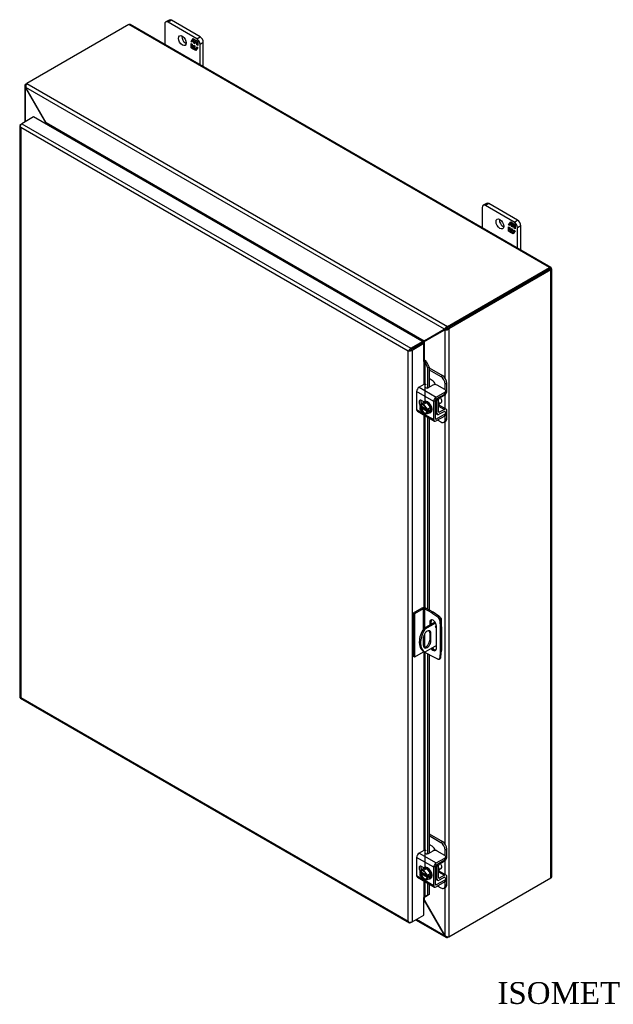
# Model space of a CAD drawing. Header units: inches. Extents: x 6 to 149, y 4 to 99.
# Tile 7 of 8: x 111 to 130, y 67 to 99. Entities that reach past the tile are written whole.
import ezdxf
from ezdxf.enums import TextEntityAlignment as Align

# ---------------------------------------------------------------- set-up
doc = ezdxf.new("R2010")
doc.units = ezdxf.units.IN
doc.header["$MEASUREMENT"] = 0
for name, color, linetype in [('COM40153-1', 7, 'CONTINUOUS'), ('COM40153-2', 7, 'CONTINUOUS'), ('COM42667', 7, 'CONTINUOUS'), ('COM42780', 7, 'CONTINUOUS'), ('COM48433', 7, 'CONTINUOUS'), ('COM71780-17', 7, 'CONTINUOUS'), ('DEFAULT', 7, 'CONTINUOUS'), ('FET07710', 7, 'CONTINUOUS'), ('SCC19011', 7, 'CONTINUOUS'), ('SPR20265', 7, 'CONTINUOUS'), ('WAF25035', 7, 'CONTINUOUS')]:
    doc.layers.add(name, color=color, linetype=linetype)
doc.styles.add('SEACAD_TIMES_NEW_ROMAN', font='times.ttf')

msp = doc.modelspace()

# ---------------------------------------------------------------- linework, layer by layer
at = {"layer": 'COM40153-1', "color": 7}
for p, q in [((123.821, 79.278), (123.465, 79.072)), ((123.995, 79.417), (124.008, 79.409)), ((124.033, 79.129), (124.033, 79.374)), ((123.465, 79.072), (123.505, 79.049)), ((123.843, 79.244), (123.505, 79.049)), ((123.45, 78.768), (123.45, 78.531)), ((123.657, 78.934), (123.697, 78.911)), ((123.657, 78.934), (123.657, 78.697)), ((123.657, 78.697), (123.697, 78.674)), ((123.697, 78.674), (123.697, 78.911)), ((123.445, 78.347), (123.486, 78.324)), ((123.869, 78.524), (123.505, 78.314))]:
    msp.add_line(p, q, dxfattribs=at)
for centre, major_axis, start_param, end_param in [((123.947, 79.374), (-0.0864, 0), 2.529725, 3.926991), ((123.745, 78.867), (0.3, 0.52), 1.508132, 3.141593), ((123.786, 78.843), (0.3, 0.52), 1.508132, 3.204257), ((123.574, 78.839), (-0.087, -0.151), 2.356194, 5.497787), ((123.533, 78.863), (-0.087, -0.151), 2.356194, 2.906426), ((123.874, 79.14), (-0.025, -0.0433), 4.139289, 6.283185), ((123.833, 79.163), (0.025, 0.0433), 4.093609, 5.210881), ((123.874, 79.14), (-0.025, -0.0433), 0, 0.63978), ((123.574, 78.602), (0.087, 0.151), 2.356194, 5.497787), ((123.533, 78.626), (0.087, 0.151), 3.37676, 5.497787)]:
    msp.add_ellipse(centre, major_axis=major_axis, ratio=0.57735, start_param=start_param, end_param=end_param, dxfattribs=at)
at = {"layer": 'COM40153-2', "color": 7}
for p, q in [((123.407, 79.727), (123.128, 79.566)), ((123.447, 79.703), (123.169, 79.542)), ((123.447, 79.703), (123.447, 79.044)), ((123.488, 79.703), (123.488, 79.086)), ((123.723, 79.568), (123.488, 79.703)), ((123.764, 79.591), (123.529, 79.727)), ((123.723, 79.568), (123.764, 79.591)), ((123.953, 79.463), (123.764, 79.591)), ((123.128, 79.566), (123.128, 78.178)), ((123.169, 79.542), (123.128, 79.566)), ((123.169, 79.542), (123.169, 78.154)), ((123.657, 79.271), (123.698, 79.294)), ((123.657, 79.271), (123.657, 79.183)), ((123.698, 79.207), (123.698, 79.294)), ((123.723, 79.568), (123.912, 79.439)), ((123.912, 79.439), (123.953, 79.463)), ((124.017, 79.351), (123.976, 79.328)), ((123.976, 79.328), (123.993, 79.1)), ((124.033, 79.124), (124.017, 79.351)), ((123.869, 78.43), (123.869, 79.148)), ((123.993, 79.1), (124.033, 79.124)), ((123.993, 79.1), (123.993, 78.335)), ((124.033, 79.124), (124.033, 78.359)), ((123.488, 78.893), (123.488, 78.467)), ((123.447, 78.315), (123.169, 78.154)), ((123.447, 78.346), (123.447, 78.315)), ((123.488, 78.322), (123.488, 78.315)), ((123.723, 78.179), (123.488, 78.315)), ((123.993, 78.335), (123.976, 78.127)), ((123.993, 78.335), (124.033, 78.359)), ((124.017, 78.15), (124.033, 78.359)), ((123.169, 78.154), (123.128, 78.178)), ((123.912, 78.089), (123.723, 78.179)), ((123.956, 78.088), (123.996, 78.111)), ((123.976, 78.127), (124.017, 78.15))]:
    msp.add_line(p, q, dxfattribs=at)
for centre, major_axis, start_param, end_param in [((123.468, 79.691), (-0.0864, 0), 3.926991, 5.497787), ((123.468, 79.691), (-0.0288, 0), 3.926991, 5.497787), ((123.763, 79.21), (0.075, -0.13), 0.785398, 3.926991), ((123.804, 79.233), (0.075, -0.13), 3.416574, 3.926991), ((123.906, 79.362), (0.05, -0.0866), 0.872665, 2.268928), ((123.946, 79.385), (-0.05, 0.0866), 4.014257, 5.410521), ((123.468, 78.303), (0.0288, 0), 0.785398, 2.356194), ((123.763, 78.491), (-0.075, 0.13), 1.73559, 3.926991), ((123.804, 78.515), (-0.075, 0.13), 1.73559, 2.866611), ((123.906, 78.174), (-0.05, 0.0866), 2.443461, 3.839724), ((123.946, 78.198), (-0.05, 0.0866), 3.141593, 3.839724)]:
    msp.add_ellipse(centre, major_axis=major_axis, ratio=0.57735, start_param=start_param, end_param=end_param, dxfattribs=at)
at = {"layer": 'COM42667', "color": 7}
for p, q in [((123.463, 86.894), (123.318, 86.811)), ((123.752, 86.876), (123.605, 86.791)), ((124.14, 86.733), (123.893, 86.876)), ((123.786, 86.354), (123.237, 86.671)), ((123.237, 86.671), (123.237, 86.088)), ((123.318, 86.811), (123.867, 86.494)), ((123.867, 86.494), (124.14, 86.652)), ((123.867, 86.432), (124.14, 86.589)), ((124.14, 86.589), (124.14, 86.652)), ((124.169, 86.63), (124.169, 86.692)), ((123.468, 86.338), (123.393, 86.382)), ((123.786, 85.772), (123.786, 86.354)), ((123.84, 85.803), (123.84, 86.385)), ((123.237, 86.088), (123.441, 85.971)), ((123.261, 86.036), (123.81, 85.719)), ((123.48, 85.948), (123.786, 85.772)), ((124.14, 85.944), (123.867, 85.787)), ((124.127, 86.034), (124.14, 86.026)), ((124.14, 85.882), (124.14, 85.944)), ((124.169, 85.923), (124.169, 85.985)), ((123.867, 85.787), (123.84, 85.803)), ((124.14, 85.882), (123.867, 85.725)), ((123.786, 71.411), (123.237, 71.728)), ((123.237, 71.728), (123.237, 71.146)), ((123.463, 71.952), (123.318, 71.868)), ((123.318, 71.868), (123.867, 71.551)), ((123.752, 71.933), (123.605, 71.848)), ((123.867, 71.551), (124.14, 71.709)), ((124.14, 71.791), (123.893, 71.933)), ((124.14, 71.647), (124.14, 71.709)), ((124.169, 71.688), (124.169, 71.75)), ((123.468, 71.395), (123.393, 71.439)), ((123.786, 70.829), (123.786, 71.411)), ((123.84, 70.86), (123.84, 71.442)), ((123.867, 71.489), (124.14, 71.647)), ((123.237, 71.146), (123.441, 71.028)), ((123.261, 71.093), (123.81, 70.777)), ((124.127, 71.091), (124.14, 71.084)), ((123.48, 71.005), (123.786, 70.829)), ((123.867, 70.844), (123.84, 70.86)), ((124.14, 71.002), (123.867, 70.844)), ((124.14, 70.94), (123.867, 70.782)), ((124.14, 70.94), (124.14, 71.002)), ((124.169, 70.981), (124.169, 71.043))]:
    msp.add_line(p, q, dxfattribs=at)
for centre, major_axis, start_param, end_param in [((123.497, 86.875), (-0.048, 0), 3.141593, 5.497787), ((123.822, 86.835), (0.1, 0), 0.785398, 2.356194), ((123.318, 86.717), (-0.0572, -0.0991), 3.926991, 5.497787), ((123.571, 86.81), (0.048, 0), 2.929457, 5.497787), ((124.069, 86.692), (-0.1, 0), 2.356194, 3.926991), ((124.069, 86.63), (-0.1, 0), 2.356194, 3.141593), ((123.393, 86.29), (0.0562, -0.0973), 2.356194, 4.826451), ((123.446, 86.321), (0.0562, -0.0973), 3.6401, 4.826451), ((123.867, 86.401), (0.0572, 0.0991), 0.785398, 2.356194), ((123.867, 86.401), (0.0192, 0.0333), 0.785398, 2.356194), ((123.318, 86.135), (0.0572, 0.0991), 2.356194, 3.141593), ((124.069, 85.985), (-0.1, 0), 2.356194, 3.926991), ((124.069, 85.923), (-0.1, 0), 2.356194, 3.141593), ((123.867, 85.818), (0.0572, 0.0991), 2.356194, 3.926991), ((123.867, 85.818), (0.0192, 0.0333), 2.356194, 3.926991), ((123.318, 71.775), (-0.0572, -0.0991), 3.926991, 5.497787), ((123.497, 71.932), (-0.048, 0), 3.141593, 5.497787), ((123.571, 71.868), (0.048, 0), 2.929457, 5.497787), ((123.822, 71.892), (0.1, 0), 0.785398, 2.356194), ((124.069, 71.75), (-0.1, 0), 2.356194, 3.926991), ((124.069, 71.688), (-0.1, 0), 2.356194, 3.141593), ((123.393, 71.347), (0.0562, -0.0973), 2.356194, 4.826451), ((123.446, 71.378), (0.0562, -0.0973), 3.6401, 4.826451), ((123.867, 71.458), (0.0572, 0.0991), 0.785398, 2.356194), ((123.867, 71.458), (0.0192, 0.0333), 0.785398, 2.356194), ((123.318, 71.192), (0.0572, 0.0991), 2.356194, 3.141593), ((124.069, 71.043), (-0.1, 0), 2.356194, 3.926991), ((123.867, 70.876), (0.0572, 0.0991), 2.356194, 3.926991), ((123.867, 70.876), (0.0192, 0.0333), 2.356194, 3.926991), ((124.069, 70.981), (-0.1, 0), 2.356194, 3.141593)]:
    msp.add_ellipse(centre, major_axis=major_axis, ratio=0.57735, start_param=start_param, end_param=end_param, dxfattribs=at)
at = {"layer": 'COM42780', "color": 7}
for p, q in [((123.635, 87.431), (124.067, 87.181)), ((123.635, 87.369), (124.013, 87.15)), ((124.013, 87.15), (124.067, 87.181)), ((123.73, 87.028), (123.635, 87.083)), ((124.208, 86.936), (124.155, 86.905)), ((124.155, 86.722), (124.155, 86.905)), ((124.208, 86.693), (124.208, 86.936)), ((123.965, 86.456), (124.129, 86.554)), ((123.843, 86.402), (123.885, 86.378)), ((123.885, 85.99), (123.885, 86.378)), ((123.938, 86.021), (123.938, 86.409)), ((124.185, 86.101), (123.957, 86.233)), ((123.84, 86.016), (123.885, 85.99)), ((123.84, 85.978), (123.908, 85.938)), ((123.938, 86.021), (123.965, 86.005)), ((123.942, 86.204), (124.129, 86.097)), ((124.128, 86.034), (123.964, 85.943)), ((124.129, 86.097), (123.965, 86.005)), ((124.127, 86.034), (124.155, 86.018)), ((124.155, 86.015), (124.155, 86.018)), ((124.208, 85.806), (124.208, 86.049)), ((123.913, 85.751), (124.013, 85.693)), ((124.113, 85.683), (124.167, 85.714)), ((124.155, 85.775), (124.155, 85.893)), ((124.155, 85.775), (124.208, 85.806)), ((123.635, 72.488), (124.067, 72.239)), ((123.635, 72.426), (124.013, 72.208)), ((123.73, 72.086), (123.635, 72.141)), ((124.013, 72.208), (124.067, 72.239)), ((124.208, 71.994), (124.155, 71.963)), ((124.155, 71.78), (124.155, 71.963)), ((124.208, 71.751), (124.208, 71.994)), ((123.843, 71.46), (123.885, 71.436)), ((123.885, 71.048), (123.885, 71.436)), ((123.938, 71.079), (123.938, 71.467)), ((123.965, 71.514), (124.129, 71.611)), ((123.84, 71.074), (123.885, 71.048)), ((123.938, 71.078), (123.965, 71.063)), ((123.942, 71.262), (124.129, 71.154)), ((124.185, 71.159), (123.957, 71.29)), ((124.128, 71.091), (123.964, 71)), ((124.129, 71.154), (123.965, 71.063)), ((124.127, 71.091), (124.155, 71.076)), ((124.155, 71.073), (124.155, 71.076)), ((124.208, 70.863), (124.208, 71.107)), ((123.84, 71.035), (123.908, 70.995)), ((123.913, 70.809), (124.013, 70.751)), ((124.113, 70.741), (124.167, 70.772)), ((124.155, 70.832), (124.155, 70.951)), ((124.155, 70.832), (124.208, 70.863))]:
    msp.add_line(p, q, dxfattribs=at)
for centre, major_axis, start_param, end_param in [((124.067, 87.018), (-0.1, 0.173), 3.926991, 5.497787), ((123.73, 86.865), (0.1, -0.173), 1.392108, 2.356194), ((124.013, 86.987), (0.1, -0.173), 0.785398, 2.356194), ((124.127, 86.646), (-0.0572, -0.0991), 0.802851, 2.356194), ((123.966, 86.425), (-0.0572, -0.0991), 4.744903, 5.497787), ((123.966, 86.425), (-0.0192, -0.0333), 3.944444, 5.497787), ((123.851, 86.328), (0.078, -0.135), 0.133398, 1.437398), ((123.966, 86.037), (0.0572, 0.0991), 2.356194, 3.909538), ((123.966, 86.037), (0.0192, 0.0333), 2.356194, 3.909538), ((124.127, 86.002), (-0.0192, -0.0333), 2.356194, 3.909538), ((124.127, 86.002), (-0.0572, -0.0991), 2.356194, 3.909538), ((124.013, 85.857), (-0.1, 0.173), 2.356194, 3.926991), ((124.067, 85.888), (-0.1, 0.173), 3.141593, 3.926991), ((123.73, 71.922), (0.1, -0.173), 1.392108, 2.356194), ((124.013, 72.044), (0.1, -0.173), 0.785398, 2.356194), ((124.067, 72.075), (-0.1, 0.173), 3.926991, 5.497787), ((124.127, 71.704), (-0.0572, -0.0991), 0.802851, 2.356194), ((123.966, 71.482), (-0.0572, -0.0991), 4.744903, 5.497787), ((123.966, 71.482), (-0.0192, -0.0333), 3.944444, 5.497787), ((123.851, 71.385), (0.078, -0.135), 0.133398, 1.437398), ((123.966, 71.095), (0.0192, 0.0333), 2.356194, 3.909538), ((124.127, 71.06), (-0.0192, -0.0333), 2.356194, 3.909538), ((124.127, 71.06), (-0.0572, -0.0991), 2.356194, 3.909538), ((123.966, 71.095), (0.0572, 0.0991), 2.356194, 3.909538), ((124.013, 70.914), (-0.1, 0.173), 2.356194, 3.926991), ((124.067, 70.945), (-0.1, 0.173), 3.141593, 3.926991)]:
    msp.add_ellipse(centre, major_axis=major_axis, ratio=0.57735, start_param=start_param, end_param=end_param, dxfattribs=at)
at = {"layer": 'COM48433', "color": 7}
for p, q in [((114.007, 98.436), (110.736, 96.547)), ((127.502, 90.645), (114.007, 98.436)), ((127.546, 90.649), (114.051, 98.44)), ((110.669, 96.468), (110.669, 95.31)), ((110.695, 96.523), (110.736, 96.547)), ((110.717, 96.511), (110.695, 96.523)), ((110.709, 96.421), (110.695, 96.412)), ((110.695, 95.325), (110.695, 96.412)), ((110.708, 96.394), (110.695, 96.412)), ((110.708, 96.394), (110.719, 96.4)), ((111.35, 95.282), (110.708, 96.394)), ((124.134, 88.67), (110.709, 96.421)), ((110.719, 96.4), (110.709, 96.421)), ((111.361, 95.288), (110.719, 96.4)), ((110.736, 96.547), (124.23, 88.756)), ((111.35, 95.282), (111.361, 95.288)), ((111.35, 95.246), (111.35, 95.282)), ((123.483, 88.289), (111.361, 95.288)), ((111.399, 95.219), (111.398, 95.218)), ((123.404, 88.287), (111.399, 95.219)), ((124.23, 88.756), (127.502, 90.645)), ((127.56, 90.631), (127.502, 90.598)), ((127.56, 90.631), (127.502, 90.598)), ((124.23, 88.709), (127.502, 90.598)), ((127.502, 90.598), (124.231, 88.708)), ((127.543, 90.574), (124.271, 88.685)), ((127.502, 90.598), (127.543, 90.621)), ((127.502, 90.598), (127.502, 90.598)), ((127.502, 90.598), (127.502, 90.598)), ((127.543, 71.072), (127.543, 90.574)), ((127.568, 71.108), (127.568, 90.609)), ((124.23, 88.709), (124.23, 88.756)), ((124.125, 88.659), (123.483, 88.289)), ((124.135, 88.642), (123.493, 88.271)), ((124.166, 88.683), (123.524, 88.312)), ((124.176, 88.665), (123.534, 88.295)), ((124.125, 88.659), (124.166, 88.683)), ((124.134, 88.67), (124.125, 88.659)), ((124.175, 88.693), (124.134, 88.67)), ((124.135, 88.642), (124.176, 88.665)), ((124.149, 88.645), (124.135, 88.642)), ((124.19, 88.668), (124.149, 88.645)), ((124.149, 87.103), (124.149, 88.645)), ((124.175, 88.693), (124.166, 88.683)), ((124.169, 88.69), (124.181, 88.696)), ((124.19, 88.668), (124.176, 88.665)), ((124.195, 88.672), (124.184, 88.665)), ((124.231, 88.708), (124.271, 88.685)), ((124.271, 88.685), (124.271, 69.183)), ((123.404, 88.287), (123.404, 88.287)), ((123.404, 88.287), (123.404, 88.286)), ((123.417, 88.224), (123.417, 88.224)), ((123.524, 88.312), (123.483, 88.289)), ((123.534, 88.295), (123.493, 88.271)), ((123.493, 87.671), (123.493, 88.271)), ((124.149, 86.122), (124.149, 86.569)), ((124.149, 72.161), (124.149, 85.704)), ((124.149, 71.179), (124.149, 71.626)), ((124.271, 69.183), (127.543, 71.072)), ((124.149, 69.224), (124.149, 70.762)), ((123.493, 70.354), (123.493, 70.456)), ((123.483, 70.348), (123.465, 70.359)), ((123.483, 70.348), (123.493, 70.354)), ((123.483, 70.348), (124.125, 69.236)), ((123.493, 70.354), (124.135, 69.242)), ((123.202, 69.724), (124.17, 69.165)), ((124.134, 69.215), (123.228, 69.739)), ((124.125, 69.236), (124.135, 69.242)), ((124.125, 69.236), (124.134, 69.215)), ((124.149, 69.224), (124.134, 69.215)), ((124.135, 69.242), (124.149, 69.224)), ((124.23, 69.185), (124.23, 69.16)), ((124.271, 69.183), (124.23, 69.16))]:
    msp.add_line(p, q, dxfattribs=at)
for centre, radius, start, end in [((110.744, 96.468), 0.0739, 131.3818, 228.6182), ((110.859, 96.455), 0.154, 143.5515, 192.9586), ((124.276, 88.608), 0.154, 107.0414, 156.4485), ((124.166, 88.798), 0.154, 263.5515, 312.9586), ((124.233, 88.59), 0.119, 91.3268, 119.2753), ((124.132, 88.767), 0.115, 300.272, 329.1259), ((125.638, 84.344), 4.476, 118.0355, 119.6541), ((121.138, 92.137), 4.508, 300.4684, 301.9581), ((124.207, 69.23), 0.0739, 191.3818, 288.6182), ((124.254, 69.336), 0.154, 227.0414, 276.4485)]:
    msp.add_arc(centre, radius, start, end, dxfattribs=at)
for centre, major_axis, ratio, start_param, end_param in [((114.007, 98.365), (-0.0432, -0.0748), 0.57735, 3.141593, 3.926991), ((127.502, 90.574), (-0.0432, -0.0748), 0.57735, 2.696031, 3.926991), ((127.482, 90.586), (0.0863, 0.0499), 0.000948, -0.784852, -0.445015), ((127.482, 90.586), (0.0864, 0.0498), 0.000948, 0.445015, 0.784852), ((127.482, 90.609), (-0.0864, 0), 0.57735, 2.356194, 3.587154), ((127.482, 90.586), (-0.0288, -0.0166), 0.000948, 2.355648, 3.926445), ((127.482, 90.586), (-0.0288, -0.0166), 0.000948, 2.356741, 3.927537), ((127.482, 71.108), (-0.0864, 0), 0.57735, 2.356194, 3.141593)]:
    msp.add_ellipse(centre, major_axis=major_axis, ratio=ratio, start_param=start_param, end_param=end_param, dxfattribs=at)
for points, knots in [([(111.35, 95.282), (111.352, 95.274), (111.354, 95.266), (111.356, 95.253), (111.357, 95.247), (111.358, 95.242)], [0, 0, 0, 0, 0.25, 0.25, 0.4064598, 0.4064598, 0.4064598, 0.4064598]), ([(111.399, 95.219), (111.4, 95.219), (111.401, 95.22), (111.402, 95.222), (111.402, 95.223), (111.402, 95.227), (111.402, 95.23), (111.4, 95.236), (111.398, 95.239), (111.395, 95.245), (111.393, 95.249), (111.387, 95.258), (111.382, 95.264), (111.372, 95.276), (111.366, 95.282), (111.361, 95.288)], [0, 0, 0, 0, 0.0625, 0.0625, 0.125, 0.125, 0.25, 0.25, 0.375, 0.375, 0.5, 0.5, 0.75, 0.75, 1, 1, 1, 1]), ([(123.483, 88.289), (123.477, 88.29), (123.471, 88.291), (123.458, 88.292), (123.452, 88.292), (123.441, 88.293), (123.438, 88.293), (123.431, 88.293), (123.427, 88.292), (123.42, 88.292), (123.416, 88.291), (123.411, 88.29), (123.41, 88.29), (123.407, 88.289), (123.406, 88.288), (123.404, 88.287)], [0, 0, 0, 0, 0.25, 0.25, 0.5, 0.5, 0.625, 0.625, 0.75, 0.75, 0.875, 0.875, 0.9375, 0.9375, 1, 1, 1, 1]), ([(123.453, 88.204), (123.454, 88.204), (123.455, 88.205), (123.457, 88.207), (123.458, 88.208), (123.462, 88.212), (123.464, 88.215), (123.468, 88.221), (123.47, 88.224), (123.474, 88.23), (123.476, 88.233), (123.481, 88.242), (123.484, 88.248), (123.489, 88.26), (123.491, 88.266), (123.493, 88.271)], [0, 0, 0, 0, 0.0625, 0.0625, 0.125, 0.125, 0.25, 0.25, 0.375, 0.375, 0.5, 0.5, 0.75, 0.75, 1, 1, 1, 1]), ([(123.493, 70.354), (123.491, 70.362), (123.489, 70.37), (123.484, 70.385), (123.481, 70.392), (123.476, 70.402), (123.474, 70.405), (123.47, 70.411), (123.468, 70.414), (123.466, 70.416)], [0, 0, 0, 0, 0.25, 0.25, 0.5, 0.5, 0.625, 0.625, 0.75, 0.75, 0.75, 0.75])]:
    msp.add_open_spline(points, degree=3, knots=knots, dxfattribs=at)
msp.add_open_spline([(123.466, 70.364), (123.472, 70.359), (123.478, 70.354), (123.483, 70.348)], degree=3, dxfattribs=at)
at = {"layer": 'COM71780-17', "color": 7}
for p, q in [((110.954, 95.475), (110.581, 95.259)), ((123.424, 88.275), (110.954, 95.475)), ((110.515, 95.201), (110.515, 76.871)), ((110.523, 95.179), (110.524, 95.179)), ((110.54, 95.236), (110.581, 95.259)), ((122.97, 87.966), (110.54, 95.142)), ((110.54, 95.142), (110.54, 76.86)), ((110.581, 95.259), (123.051, 88.06)), ((123.051, 88.06), (123.424, 88.275)), ((123.051, 88.013), (123.424, 88.228)), ((123.424, 88.228), (123.051, 88.013)), ((123.465, 88.205), (123.092, 87.989)), ((123.424, 88.275), (123.424, 88.228)), ((123.465, 88.205), (123.424, 88.228)), ((123.465, 87.633), (123.465, 88.205)), ((123.01, 87.989), (122.97, 87.966)), ((122.97, 69.684), (122.97, 87.966)), ((122.993, 87.98), (123.051, 88.013)), ((122.993, 87.98), (123.051, 88.013)), ((123.092, 87.989), (123.092, 69.66)), ((123.465, 87.633), (123.465, 86.895)), ((123.487, 87.638), (123.492, 87.671)), ((123.509, 87.608), (123.556, 87.627)), ((123.509, 87.608), (123.588, 87.43)), ((123.509, 86.357), (123.509, 87.608)), ((123.556, 87.627), (123.635, 87.449)), ((123.635, 87.449), (123.588, 87.43)), ((123.588, 87.43), (123.588, 86.785)), ((123.635, 87.449), (123.635, 86.808)), ((123.465, 86.34), (123.465, 86.336)), ((123.465, 85.918), (123.465, 79.741)), ((123.509, 79.735), (123.509, 85.893)), ((123.588, 85.847), (123.588, 79.693)), ((123.635, 85.82), (123.635, 79.665)), ((123.465, 78.32), (123.465, 71.953)), ((123.509, 71.391), (123.509, 78.303)), ((123.588, 78.257), (123.588, 71.842)), ((123.635, 78.23), (123.635, 71.866)), ((110.538, 76.832), (123.008, 69.632)), ((110.54, 76.86), (122.97, 69.684)), ((123.465, 71.398), (123.465, 71.393)), ((123.465, 70.976), (123.465, 70.447)), ((123.509, 70.468), (123.509, 70.95)), ((123.588, 70.905), (123.588, 70.515)), ((123.635, 70.878), (123.635, 70.534)), ((123.465, 69.875), (123.465, 70.447)), ((123.588, 70.515), (123.509, 70.468)), ((123.509, 70.468), (123.556, 70.487)), ((123.635, 70.534), (123.556, 70.487)), ((123.635, 70.534), (123.588, 70.515)), ((123.092, 69.66), (123.465, 69.875)), ((122.993, 69.65), (122.993, 69.65)), ((123.092, 69.66), (123.051, 69.637))]:
    msp.add_line(p, q, dxfattribs=at)
for centre, radius, start, end in [((123.425, 87.572), 0.0911, 23.2734, 46.5882), ((123.45, 87.543), 0.135, 38.3968, 71.6578), ((123.706, 70.187), 0.343, 125.2045, 129.639), ((123.544, 70.407), 0.0704, 117.4412, 127.5015)]:
    msp.add_arc(centre, radius, start, end, dxfattribs=at)
for centre, major_axis, ratio, start_param, end_param in [((110.601, 95.201), (0.0864, 0), 0.57735, 2.356194, 3.587154), ((110.601, 95.177), (-0.061, 0.106), 0.577982, 1.230411, 1.570248), ((110.581, 95.189), (0.0432, 0.0748), 0.57735, 0.785398, 2.016358), ((110.601, 95.177), (-0.061, 0.106), 0.577982, 1.231508, 1.571345), ((123.031, 88.001), (-0.0863, -0.0499), 0.000948, -1.124689, -0.784852), ((123.031, 88.001), (-0.0864, -0.0498), 0.000948, 0.784852, 1.124689), ((123.051, 87.989), (0.0432, 0.0748), 0.57735, 0.785398, 2.016358), ((123.031, 88.025), (0.0864, 0), 0.57735, 4.266828, 5.497787), ((123.031, 88.001), (0.0288, 0.0166), 0.000948, 0.785944, 2.356741), ((123.031, 88.001), (0.0288, 0.0166), 0.000948, 3.926445, 5.497241), ((123.485, 87.621), (0.0864, 0), 0.57735, 1.48353, 1.808737), ((123.485, 87.621), (0.0288, 0), 0.57735, 1.48353, 2.356194), ((110.601, 76.871), (0.0864, 0), 0.57735, 3.141593, 3.587154), ((110.601, 76.895), (-0.0864, -0.0498), 0.000948, 0.445015, 0.784852), ((110.601, 76.895), (-0.0863, -0.0499), 0.000948, -0.784852, -0.445015), ((110.581, 76.907), (0.0432, 0.0748), 0.57735, 2.696031, 3.141593), ((123.485, 70.435), (-0.0288, 0), 0.57735, 4.625123, 5.497787), ((123.031, 69.719), (0.061, -0.106), 0.577982, 4.712938, 5.052774), ((123.031, 69.719), (0.061, -0.106), 0.577982, 4.71184, 5.051677), ((123.031, 69.695), (0.0864, 0), 0.57735, 4.266828, 5.497787), ((123.051, 69.707), (0.0432, 0.0748), 0.57735, 2.696031, 3.926991)]:
    msp.add_ellipse(centre, major_axis=major_axis, ratio=ratio, start_param=start_param, end_param=end_param, dxfattribs=at)
at = {"layer": 'FET07710', "color": 7}
for p, q in [((115.296, 98.584), (115.19, 98.523)), ((115.371, 98.576), (115.265, 98.515)), ((116.29, 98.046), (115.371, 98.576)), ((115.159, 98.454), (115.159, 97.8)), ((116.184, 97.984), (115.265, 98.515)), ((116.002, 97.89), (116.071, 97.989)), ((116.013, 97.897), (116.002, 97.89)), ((116.013, 97.897), (116.038, 97.933)), ((116.038, 97.882), (116.013, 97.897)), ((116.05, 97.945), (116.038, 97.939)), ((116.094, 97.907), (116.038, 97.939)), ((116.038, 97.939), (116.038, 97.869)), ((116.045, 97.942), (116.076, 97.986)), ((116.105, 97.913), (116.05, 97.945)), ((116.071, 97.989), (116.133, 97.953)), ((116.105, 97.913), (116.094, 97.907)), ((116.094, 97.837), (116.094, 97.907)), ((116.105, 97.844), (116.105, 97.913)), ((116.139, 97.894), (116.128, 97.887)), ((116.133, 97.953), (116.133, 97.903)), ((116.133, 97.903), (116.158, 97.939)), ((116.144, 97.909), (116.133, 97.903)), ((116.195, 97.861), (116.139, 97.894)), ((116.144, 97.909), (116.163, 97.936)), ((116.158, 97.939), (116.22, 97.903)), ((116.184, 97.984), (116.29, 98.046)), ((116.22, 97.903), (116.22, 97.765)), ((116.038, 97.869), (116.002, 97.89)), ((116.002, 97.688), (116.002, 97.827)), ((116.002, 97.827), (116.038, 97.806)), ((116.013, 97.695), (116.002, 97.688)), ((116.063, 97.653), (116.002, 97.688)), ((116.013, 97.695), (116.013, 97.82)), ((116.07, 97.662), (116.013, 97.695)), ((116.038, 97.806), (116.038, 97.737)), ((116.038, 97.737), (116.094, 97.705)), ((116.089, 97.689), (116.063, 97.653)), ((116.1, 97.695), (116.089, 97.689)), ((116.089, 97.638), (116.089, 97.689)), ((116.1, 97.645), (116.089, 97.638)), ((116.151, 97.602), (116.089, 97.638)), ((116.105, 97.844), (116.094, 97.837)), ((116.128, 97.818), (116.094, 97.837)), ((116.094, 97.705), (116.094, 97.774)), ((116.094, 97.774), (116.128, 97.754)), ((116.105, 97.711), (116.094, 97.705)), ((116.1, 97.645), (116.1, 97.695)), ((116.157, 97.612), (116.1, 97.645)), ((116.128, 97.831), (116.105, 97.844)), ((116.105, 97.711), (116.105, 97.767)), ((116.183, 97.855), (116.128, 97.887)), ((116.128, 97.887), (116.128, 97.818)), ((116.128, 97.754), (116.128, 97.685)), ((116.128, 97.685), (116.183, 97.653)), ((116.22, 97.701), (116.151, 97.602)), ((116.195, 97.861), (116.183, 97.855)), ((116.183, 97.786), (116.183, 97.855)), ((116.195, 97.792), (116.183, 97.786)), ((116.22, 97.765), (116.183, 97.786)), ((116.183, 97.653), (116.183, 97.722)), ((116.183, 97.722), (116.22, 97.701)), ((116.188, 97.656), (116.183, 97.653)), ((116.195, 97.792), (116.195, 97.861)), ((116.22, 97.778), (116.195, 97.792)), ((116.195, 97.665), (116.195, 97.716)), ((116.396, 97.862), (116.291, 97.801)), ((116.291, 97.147), (116.291, 97.801)), ((116.396, 97.086), (116.396, 97.862)), ((125.342, 92.575), (125.342, 91.921)), ((125.478, 92.705), (125.373, 92.644)), ((125.553, 92.697), (125.448, 92.636)), ((126.367, 92.106), (125.448, 92.636)), ((126.473, 92.167), (125.553, 92.697)), ((126.184, 92.012), (126.254, 92.11)), ((126.196, 92.018), (126.184, 92.012)), ((126.221, 91.991), (126.184, 92.012)), ((126.184, 91.809), (126.184, 91.948)), ((126.184, 91.948), (126.221, 91.927)), ((126.196, 92.018), (126.221, 92.054)), ((126.221, 92.004), (126.196, 92.018)), ((126.196, 91.816), (126.196, 91.942)), ((126.232, 92.066), (126.221, 92.06)), ((126.276, 92.028), (126.221, 92.06)), ((126.221, 92.06), (126.221, 91.991)), ((126.221, 91.927), (126.221, 91.858)), ((126.227, 92.064), (126.258, 92.108)), ((126.288, 92.034), (126.232, 92.066)), ((126.254, 92.11), (126.315, 92.075)), ((126.288, 92.034), (126.276, 92.028)), ((126.276, 91.959), (126.276, 92.028)), ((126.288, 91.965), (126.276, 91.959)), ((126.31, 91.939), (126.276, 91.959)), ((126.276, 91.826), (126.276, 91.895)), ((126.276, 91.895), (126.31, 91.875)), ((126.288, 91.965), (126.288, 92.034)), ((126.31, 91.952), (126.288, 91.965)), ((126.321, 92.015), (126.31, 92.008)), ((126.366, 91.976), (126.31, 92.008)), ((126.31, 92.008), (126.31, 91.939)), ((126.315, 92.075), (126.315, 92.024)), ((126.315, 92.024), (126.341, 92.06)), ((126.327, 92.031), (126.315, 92.024)), ((126.377, 91.983), (126.321, 92.015)), ((126.327, 92.031), (126.345, 92.057)), ((126.341, 92.06), (126.402, 92.024)), ((126.377, 91.983), (126.366, 91.976)), ((126.366, 91.907), (126.366, 91.976)), ((126.377, 91.913), (126.366, 91.907)), ((126.402, 91.886), (126.366, 91.907)), ((126.367, 92.106), (126.473, 92.167)), ((126.377, 91.913), (126.377, 91.983)), ((126.402, 91.899), (126.377, 91.913)), ((126.402, 92.024), (126.402, 91.886)), ((126.579, 91.983), (126.473, 91.922)), ((126.473, 91.268), (126.473, 91.922)), ((126.579, 91.207), (126.579, 91.983)), ((126.196, 91.816), (126.184, 91.809)), ((126.246, 91.774), (126.184, 91.809)), ((126.252, 91.783), (126.196, 91.816)), ((126.221, 91.858), (126.276, 91.826)), ((126.271, 91.81), (126.246, 91.774)), ((126.282, 91.816), (126.271, 91.81)), ((126.271, 91.759), (126.271, 91.81)), ((126.282, 91.766), (126.271, 91.759)), ((126.333, 91.724), (126.271, 91.759)), ((126.288, 91.832), (126.276, 91.826)), ((126.282, 91.766), (126.282, 91.816)), ((126.339, 91.733), (126.282, 91.766)), ((126.288, 91.832), (126.288, 91.888)), ((126.31, 91.875), (126.31, 91.806)), ((126.31, 91.806), (126.366, 91.774)), ((126.402, 91.822), (126.333, 91.724)), ((126.366, 91.774), (126.366, 91.843)), ((126.366, 91.843), (126.402, 91.822)), ((126.37, 91.777), (126.366, 91.774)), ((126.377, 91.786), (126.377, 91.837))]:
    msp.add_line(p, q, dxfattribs=at)
for centre, major_axis, start_param, end_param in [((115.265, 98.393), (0.075, -0.13), 2.356194, 3.926991), ((115.371, 98.454), (0.075, -0.13), 2.356194, 3.141593), ((115.831, 97.984), (-0.087, 0.152), 0.649107, 2.492486), ((116.184, 97.862), (0.075, -0.13), 0.785398, 2.356194), ((116.29, 97.923), (-0.075, 0.13), 3.926991, 5.497787), ((125.448, 92.514), (0.075, -0.13), 2.356194, 3.926991), ((125.553, 92.575), (0.075, -0.13), 2.356194, 3.141593), ((126.013, 92.105), (-0.087, 0.152), 0.649107, 2.492486), ((126.367, 91.983), (0.075, -0.13), 0.785398, 2.356194), ((126.473, 92.044), (-0.075, 0.13), 3.926991, 5.497787)]:
    msp.add_ellipse(centre, major_axis=major_axis, ratio=0.57735, start_param=start_param, end_param=end_param, dxfattribs=at)
for centre, major_axis in [((115.725, 97.923), (-0.088, 0.152)), ((125.907, 92.044), (-0.087, 0.152))]:
    msp.add_ellipse(centre, major_axis=major_axis, ratio=0.57735, dxfattribs=at)
at = {"layer": 'SCC19011', "color": 7}
for p, q in [((123.339, 86.244), (123.442, 86.303)), ((123.461, 86.26), (123.339, 86.244)), ((123.339, 86.244), (123.339, 86.195)), ((123.563, 86.319), (123.442, 86.303)), ((123.461, 86.26), (123.563, 86.319)), ((123.582, 86.104), (123.461, 86.26)), ((123.685, 86.163), (123.563, 86.319)), ((123.96, 86.279), (124.026, 86.317)), ((123.351, 86.189), (123.339, 86.195)), ((123.393, 86.182), (123.339, 86.151)), ((123.339, 86.151), (123.339, 86.102)), ((123.339, 86.151), (123.351, 86.144)), ((123.339, 86.102), (123.461, 85.945)), ((123.379, 86.198), (123.362, 86.189)), ((123.362, 86.144), (123.379, 86.154)), ((123.566, 86.09), (123.379, 86.198)), ((123.379, 86.154), (123.588, 86.033)), ((123.393, 86.19), (123.393, 86.182)), ((123.393, 86.182), (123.568, 86.08)), ((123.461, 85.945), (123.582, 85.962)), ((123.582, 86.055), (123.571, 86.062)), ((123.588, 86.033), (123.571, 86.024)), ((123.571, 86.017), (123.582, 86.01)), ((123.582, 86.104), (123.685, 86.163)), ((123.582, 86.055), (123.582, 86.104)), ((123.636, 86.086), (123.582, 86.055)), ((123.636, 86.041), (123.582, 86.01)), ((123.582, 85.962), (123.685, 86.021)), ((123.582, 85.962), (123.582, 86.01)), ((123.598, 86.064), (123.636, 86.041)), ((123.636, 86.041), (123.636, 86.086)), ((123.685, 86.021), (123.685, 86.163)), ((123.563, 71.377), (123.442, 71.361)), ((123.461, 71.318), (123.563, 71.377)), ((123.685, 71.22), (123.563, 71.377)), ((123.96, 71.336), (124.026, 71.374)), ((123.339, 71.302), (123.442, 71.361)), ((123.461, 71.318), (123.339, 71.302)), ((123.339, 71.302), (123.339, 71.253)), ((123.351, 71.246), (123.339, 71.253)), ((123.393, 71.239), (123.339, 71.208)), ((123.339, 71.208), (123.339, 71.159)), ((123.339, 71.208), (123.351, 71.202)), ((123.339, 71.159), (123.461, 71.003)), ((123.379, 71.256), (123.362, 71.246)), ((123.362, 71.202), (123.379, 71.211)), ((123.566, 71.148), (123.379, 71.256)), ((123.379, 71.211), (123.588, 71.091)), ((123.393, 71.248), (123.393, 71.239)), ((123.393, 71.239), (123.568, 71.138)), ((123.582, 71.161), (123.461, 71.318)), ((123.582, 71.112), (123.571, 71.119)), ((123.588, 71.091), (123.571, 71.081)), ((123.571, 71.075), (123.582, 71.068)), ((123.582, 71.161), (123.685, 71.22)), ((123.582, 71.112), (123.582, 71.161)), ((123.636, 71.143), (123.582, 71.112)), ((123.636, 71.099), (123.582, 71.068)), ((123.582, 71.019), (123.685, 71.078)), ((123.582, 71.019), (123.582, 71.068)), ((123.598, 71.121), (123.636, 71.099)), ((123.636, 71.099), (123.636, 71.143)), ((123.685, 71.078), (123.685, 71.22)), ((123.461, 71.003), (123.582, 71.019))]:
    msp.add_line(p, q, dxfattribs=at)
for centre, radius, start, end in [((123.598, 86.184), 0.252, 188.1241, 224.7451), ((123.356, 86.2), 0.0126, 242.8525, 296.623), ((123.356, 86.155), 0.0126, 242.8527, 296.6228), ((123.598, 71.242), 0.252, 188.1241, 224.7451), ((123.356, 71.257), 0.0126, 242.8525, 296.623), ((123.356, 71.213), 0.0126, 242.8527, 296.6228)]:
    msp.add_arc(centre, radius, start, end, dxfattribs=at)
for centre, major_axis, start_param, end_param in [((123.461, 86.103), (0.079, -0.137), 0.958412, 3.753977), ((123.466, 86.106), (0.075, -0.13), 3.141593, 3.744649), ((123.483, 86.116), (0.075, -0.13), 3.254972, 3.744649), ((123.977, 86.401), (0.0488, -0.0845), 0, 2.159159), ((123.461, 86.103), (-0.079, 0.137), 0.958412, 3.753977), ((123.466, 86.106), (-0.075, 0.13), 0.96774, 3.694684), ((123.483, 86.116), (-0.075, 0.13), 0.96774, 3.028213), ((123.977, 71.458), (0.0488, -0.0845), 0, 2.159159), ((123.461, 71.16), (0.079, -0.137), 0.958412, 3.753977), ((123.461, 71.16), (-0.079, 0.137), 0.958412, 3.753977), ((123.466, 71.164), (0.075, -0.13), 3.141593, 3.744649), ((123.466, 71.164), (-0.075, 0.13), 0.96774, 3.694684), ((123.483, 71.173), (0.075, -0.13), 3.254972, 3.744649), ((123.483, 71.173), (-0.075, 0.13), 0.96774, 3.028213)]:
    msp.add_ellipse(centre, major_axis=major_axis, ratio=0.57735, start_param=start_param, end_param=end_param, dxfattribs=at)
for points, knots in [([(123.419, 86.007), (123.422, 86.002), (123.436, 85.987), (123.466, 85.966), (123.502, 85.953), (123.53, 85.952), (123.54, 85.959), (123.542, 85.96)], [0, 0, 0, 0, 0.084776, 0.37158, 0.660112, 0.948463, 1, 1, 1, 1]), ([(123.571, 86.062), (123.569, 86.062), (123.568, 86.064), (123.568, 86.066), (123.569, 86.066), (123.569, 86.067)], [0, 0, 0, 0, 0.5, 0.5, 0.7956866, 0.7956866, 0.7956866, 0.7956866]), ([(123.571, 86.024), (123.569, 86.023), (123.568, 86.022), (123.568, 86.019), (123.569, 86.018), (123.571, 86.017)], [0, 0, 0, 0, 0.5, 0.5, 1, 1, 1, 1]), ([(123.419, 71.064), (123.422, 71.06), (123.436, 71.044), (123.466, 71.024), (123.502, 71.011), (123.53, 71.009), (123.54, 71.016), (123.542, 71.018)], [0, 0, 0, 0, 0.084776, 0.37158, 0.660112, 0.948463, 1, 1, 1, 1]), ([(123.571, 71.119), (123.569, 71.12), (123.568, 71.121), (123.568, 71.123), (123.569, 71.124), (123.569, 71.124)], [0, 0, 0, 0, 0.5, 0.5, 0.7956866, 0.7956866, 0.7956866, 0.7956866]), ([(123.571, 71.081), (123.569, 71.08), (123.568, 71.079), (123.568, 71.077), (123.569, 71.075), (123.571, 71.075)], [0, 0, 0, 0, 0.5, 0.5, 1, 1, 1, 1])]:
    msp.add_open_spline(points, degree=3, knots=knots, dxfattribs=at)
at = {"layer": 'SPR20265', "color": 7}
for points in [[(123.84, 86.104), (123.843, 86.107), (123.856, 86.123), (123.868, 86.163), (123.862, 86.224), (123.847, 86.264), (123.84, 86.28)], [(123.84, 71.162), (123.843, 71.164), (123.856, 71.181), (123.868, 71.221), (123.862, 71.282), (123.847, 71.321), (123.84, 71.337)]]:
    msp.add_open_spline(points, degree=3, knots=[0.492661, 0.492661, 0.492661, 0.492661, 0.49540495, 0.50699867, 0.51872295, 0.52667302, 0.52667302, 0.52667302, 0.52667302], dxfattribs=at)
at = {"layer": 'WAF25035', "color": 7}
for p, q in [((123.489, 86.35), (123.463, 86.335)), ((123.663, 85.989), (123.689, 86.003)), ((123.489, 71.407), (123.463, 71.393)), ((123.663, 71.046), (123.689, 71.061))]:
    msp.add_line(p, q, dxfattribs=at)
for centre, start_param, end_param in [((123.563, 86.162), 0, 0.412589), ((123.563, 86.162), 2.729004, 6.283185), ((123.589, 86.177), 3.141593, 6.283185), ((123.563, 71.219), 0, 0.412589), ((123.563, 71.219), 2.729004, 6.283185), ((123.589, 71.234), 3.141593, 6.283185)]:
    msp.add_ellipse(centre, major_axis=(-0.1, 0.173), ratio=0.57735, start_param=start_param, end_param=end_param, dxfattribs=at)

# ---------------------------------------------------------------- texts
at = {"layer": 'DEFAULT', "color": 7, "style": 'SEACAD_TIMES_NEW_ROMAN'}
msp.add_text('ISOMETRIC VIEWS', height=0.7, dxfattribs=at).set_placement((125.828, 67.729), align=Align.TOP_LEFT)

doc.saveas('drawing.dxf')
